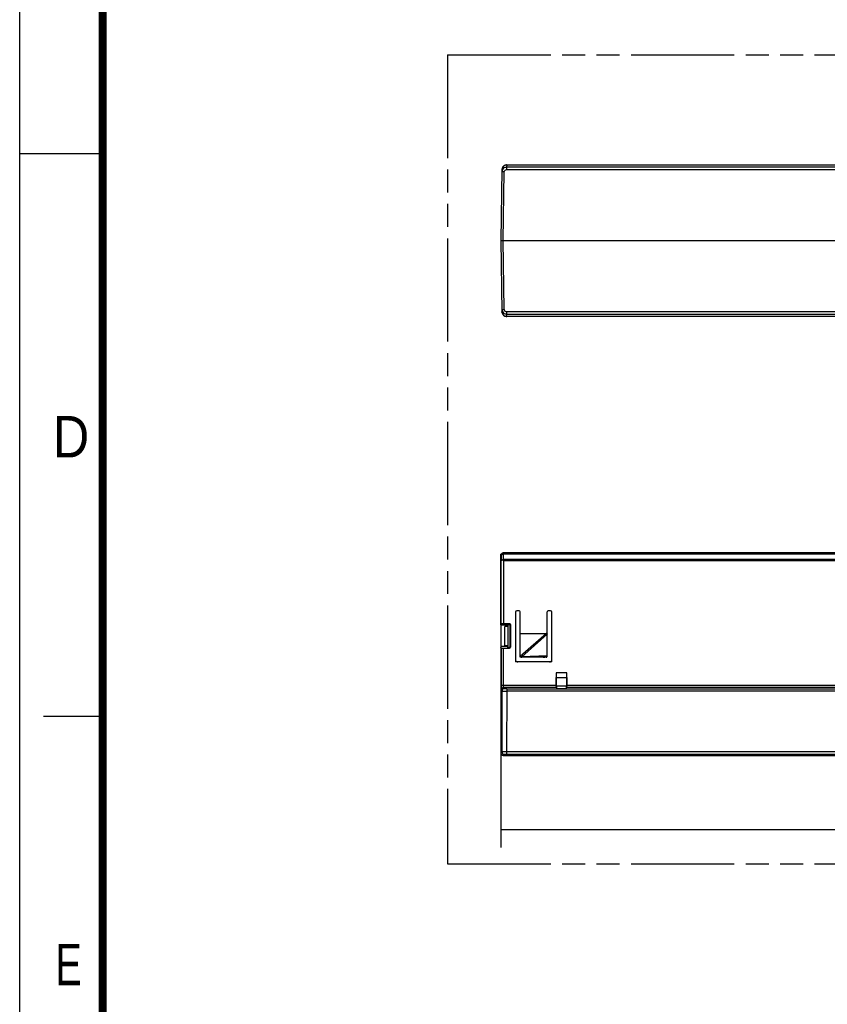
# Model space of a CAD drawing. Header units: millimetres. Extents: x 0 to 210, y 0 to 297.
# Tile 2 of 39: x 0 to 68, y 77 to 160. Entities that reach past the tile are written whole.
import ezdxf
from ezdxf.enums import TextEntityAlignment as Align

# ---------------------------------------------------------------- set-up
doc = ezdxf.new("R2010")
doc.units = ezdxf.units.MM
doc.header["$LTSCALE"] = 19.36
doc.linetypes.add('PHANTOM', pattern=[0.8, 0.45, -0.05, 0.1, -0.05, 0.1, -0.05])
doc.layers.get('0').update_dxf_attribs({"linetype": 'CONTINUOUS'})
doc.layers.add('DEFAULT_3', color=7, linetype='PHANTOM')
doc.layers.add('Z_DIM_2D', color=7, linetype='CONTINUOUS')
doc.styles.add('TEXTSTYLE_2', font='txt', dxfattribs={"width": 0.75})
doc.styles.add('TEXTSTYLE_3', font='arial.ttf')
doc.dimstyles.new('DIMSTYLE_3', dxfattribs={"dimtxt": 2.1, "dimasz": 3.5, "dimexe": 1.5, "dimexo": 0, "dimgap": 0.525, "dimtad": 1, "dimlfac": 2.5, "dimdsep": 46, "dimtxsty": 'TEXTSTYLE_3', "dimblk": '_FILLED', "dimblk1": '_FILLED', "dimblk2": '_FILLED', "dimcen": 0.09, "dimclrt": 5, "dimazin": 2, "dimtp": 0.5, "dimtm": 0.5, "dimtfac": 1, "dimtofl": 0, "dimtmove": 0, "dimatfit": 3, "dimldrblk": '_FILLED', "dimfxl": 1, "dimtolj": 1, "dimarcsym": 0})

# ---------------------------------------------------------------- blocks, each defined once
blk = doc.blocks.new('*D2')
at = {"layer": 'Z_DIM_2D', "color": 2, "linetype": 'CONTINUOUS'}
for p, q in [((132.91, 104.913), (132.91, 89.951)), ((40.576, 97.907), (40.576, 89.951)), ((40.576, 91.451), (86.743, 91.451)), ((132.91, 91.451), (86.743, 91.451))]:
    blk.add_line(p, q, dxfattribs=at)
at = {"layer": 'Z_DIM_2D', "color": 5, "linetype": 'CONTINUOUS', "style": 'TEXTSTYLE_3'}
blk.add_text('230', height=2.1, dxfattribs=at).set_placement((86.743, 91.976), align=Align.CENTER)
blk = doc.blocks.new('_FILLED')
at = {"color": 0, "linetype": 'BYBLOCK'}
blk.add_solid([(0, 0), (-1, 0.125), (-1, -0.125)], dxfattribs=at)
blk = doc.blocks.new('_NONE')

msp = doc.modelspace()

# ---------------------------------------------------------------- linework, layer by layer
at = {"color": 2, "linetype": 'CONTINUOUS'}
for p, q in [((0, 0), (0, 297)), ((0, 148.5), (7, 148.5)), ((7, 101), (2, 101))]:
    msp.add_line(p, q, dxfattribs=at)
at = {"color": 7, "linetype": 'CONTINUOUS'}
for p, q in [((40.6807, 147.147), (40.576, 141.1516)), ((41.0774, 147.1578), (77.7661, 147.1584)), ((41.0806, 147.5399), (77.3661, 147.5399)), ((40.576, 141.1516), (40.6336, 141.1517)), ((40.576, 141.1516), (40.6807, 135.1563)), ((40.776, 141.1517), (82.8753, 141.1517)), ((40.6841, 135.1104), (40.6807, 135.1563)), ((122.2586, 134.7634), (41.0806, 134.7634)), ((119.8127, 114.7944), (40.776, 114.7944)), ((40.576, 114.5934), (40.6142, 114.5562)), ((40.576, 114.5934), (40.576, 114.5763)), ((40.576, 108.7279), (40.576, 114.5763)), ((40.7514, 114.2113), (40.8204, 114.1423)), ((41.8221, 109.7898), (41.8221, 105.5969)), ((42.1427, 109.9098), (41.9421, 109.9098)), ((42.2221, 106.0764), (42.2221, 109.8304)), ((44.5021, 106.0764), (44.5021, 109.8304)), ((44.7821, 109.9098), (44.5816, 109.9098)), ((44.9021, 105.5969), (44.9021, 109.7898)), ((40.5762, 108.7279), (40.6204, 108.8167)), ((40.5764, 108.7279), (40.5963, 108.6881)), ((40.5963, 108.6881), (40.5963, 106.8881)), ((41.1676, 108.6881), (40.5963, 108.6881)), ((41.3092, 108.8236), (40.8204, 108.8236)), ((40.9276, 106.9882), (40.9276, 108.5882)), ((41.2076, 108.5882), (40.9276, 108.5882)), ((41.1676, 108.5882), (41.1676, 108.7698)), ((41.1676, 108.7698), (41.2689, 108.7698)), ((41.2076, 106.8064), (41.2076, 108.7698)), ((41.3483, 108.6904), (41.3483, 106.8858)), ((41.3886, 108.7442), (41.3886, 106.832)), ((42.2221, 107.9969), (44.427, 107.9969)), ((40.5764, 106.8483), (40.576, 97.9067)), ((40.6204, 106.7595), (40.5762, 106.8483)), ((40.5963, 106.8881), (40.5764, 106.8483)), ((41.1676, 106.8881), (40.5963, 106.8881)), ((40.8204, 106.7526), (41.3092, 106.7526)), ((40.9276, 106.9882), (41.2076, 106.9882)), ((41.1676, 106.8064), (41.1676, 106.9882)), ((41.1676, 106.8064), (41.2689, 106.8064)), ((44.9021, 105.5969), (41.8221, 105.5969)), ((42.2221, 105.997), (42.2221, 106.0506)), ((44.4227, 105.9969), (42.2221, 105.997)), ((44.5021, 106.1169), (42.3488, 106.0413)), ((45.2564, 104.6686), (45.2612, 104.2864)), ((45.2564, 104.6686), (45.2564, 103.6474)), ((46.1479, 104.6686), (45.2564, 104.6686)), ((45.2612, 103.5602), (45.2612, 104.2864)), ((45.2612, 104.2864), (46.143, 104.2864)), ((46.143, 104.2864), (46.1479, 104.6686)), ((46.143, 104.2864), (46.143, 103.5602)), ((46.1479, 103.6474), (46.1479, 104.6686)), ((45.2598, 103.4475), (45.3021, 103.3627)), ((46.143, 103.5602), (45.2612, 103.5602)), ((45.3021, 103.3627), (45.3021, 103.5602)), ((45.3021, 103.3627), (46.1021, 103.3627)), ((46.1021, 103.5602), (46.1021, 103.3627)), ((46.1021, 103.3627), (46.1445, 103.4475)), ((40.6774, 98.009), (40.576, 97.9067)), ((40.776, 97.7057), (82.8753, 97.7057)), ((41.0774, 97.8125), (77.7661, 97.8125))]:
    msp.add_line(p, q, dxfattribs=at)
at = {"color": 9, "linetype": 'CONTINUOUS'}
for p, q in [((41.0806, 147.5397), (41.0774, 147.3542)), ((41.0774, 147.3542), (41.0774, 147.1581)), ((77.7661, 147.3542), (41.0774, 147.3542)), ((41.0806, 147.5399), (41.0806, 147.5397)), ((40.776, 141.1517), (40.8774, 146.961)), ((40.8774, 135.3424), (40.776, 141.1517)), ((132.4086, 135.1456), (41.0773, 135.1456)), ((41.0774, 135.1456), (41.0774, 134.9492)), ((41.0802, 134.7636), (41.0778, 134.9492)), ((41.0778, 134.9492), (132.4086, 134.9492)), ((41.0806, 134.7636), (41.0806, 134.7634)), ((40.8142, 114.7562), (40.776, 114.7944)), ((40.8142, 114.7562), (40.8142, 114.6864)), ((40.8142, 114.7562), (119.7363, 114.7562)), ((40.8204, 114.2724), (40.8142, 114.6864)), ((119.7311, 114.6864), (40.8142, 114.6864)), ((40.6142, 114.5562), (40.6204, 114.1423)), ((40.6204, 108.8167), (40.6204, 114.1423)), ((40.8204, 114.2724), (119.7187, 114.2724)), ((40.8204, 114.1423), (40.8204, 108.8236)), ((122.5181, 114.1423), (40.8204, 114.1423)), ((41.3092, 108.8236), (41.2689, 108.7698)), ((41.3483, 108.6904), (41.3886, 108.7442)), ((44.427, 107.9969), (42.2232, 106.0635)), ((42.3488, 106.0413), (44.5021, 107.9302)), ((40.6204, 106.7595), (40.6204, 103.6473)), ((40.8204, 103.6474), (40.8204, 106.7526)), ((41.2689, 106.8064), (41.3092, 106.7526)), ((41.3886, 106.832), (41.3483, 106.8858)), ((40.6204, 103.6474), (45.2564, 103.6474)), ((40.6272, 103.2476), (40.6807, 103.1406)), ((40.6807, 103.1406), (40.6774, 98.009)), ((40.8806, 103.3404), (40.8271, 103.4475)), ((45.2598, 103.4475), (40.8271, 103.4475)), ((41.0806, 103.3336), (41.0774, 97.8125)), ((41.0806, 103.3336), (77.3661, 103.3336)), ((77.3661, 103.1265), (41.0806, 103.1265)), ((77.3661, 103.4475), (46.1445, 103.4475)), ((46.1479, 103.6474), (77.3661, 103.6474)), ((40.776, 97.7077), (40.8774, 97.8091)), ((77.7661, 98.0052), (41.0774, 98.0052))]:
    msp.add_line(p, q, dxfattribs=at)
at = {"color": 7, "linetype": 'CONTINUOUS', "const_width": 0.7}
msp.add_lwpolyline([(7, 7), (7, 290)], dxfattribs=at)
at = {"color": 7, "linetype": 'CONTINUOUS'}
for points in [[(41.0806, 147.5399), (41.0511, 147.5388), (41.0042, 147.5325), (40.9583, 147.5207), (40.9142, 147.5036), (40.8723, 147.4814), (40.8334, 147.4544), (40.798, 147.423), (40.7665, 147.3876), (40.7394, 147.3487), (40.7171, 147.3069), (40.6999, 147.2627), (40.6881, 147.2169), (40.6817, 147.17), (40.6807, 147.1473)], [(40.6841, 135.1104), (40.6909, 135.0733), (40.7066, 135.0214), (40.7295, 134.9718), (40.759, 134.9256), (40.7943, 134.8841), (40.8351, 134.8476), (40.8811, 134.8167), (40.9313, 134.7923), (40.9845, 134.7752), (41.0389, 134.7656), (41.0806, 134.7634)]]:
    msp.add_lwpolyline(points, dxfattribs=at)
at = {"color": 9, "linetype": 'CONTINUOUS'}
for centre, radius, start, end in [((41.0805, 147.1399), 0.3999, 89.980564, 178.934874), ((41.0776, 146.9539), 0.4003, 90.033248, 151.449631), ((41.0805, 135.1635), 0.3999, 187.622299, 270.01626), ((41.0774, 135.3492), 0.4, 207.229374, 269.994008), ((41.0775, 135.3457), 0.2001, 180.94749, 269.936666), ((40.8143, 114.5561), 0.2001, 90.027465, 179.972519), ((42.0589, 103.042), 3.0133, 84.479283, 86.812786), ((40.8272, 103.2474), 0.2001, 90.02902, 179.944161), ((40.8807, 103.1404), 0.2001, 90.029023, 179.944158), ((40.8775, 98.0091), 0.2, 180.021066, 269.978795)]:
    msp.add_arc(centre, radius, start, end, dxfattribs=at)
at = {"color": 7, "linetype": 'CONTINUOUS'}
for centre, radius, start, end in [((40.7048, 184.472), 43.3204, 269.905807, 270.094112), ((40.7761, 114.5942), 0.2002, 90.014711, 97.565606), ((40.7816, 114.5945), 0.2055, 173.261584, 180.296789), ((41.9421, 109.7898), 0.12, 90, 180), ((42.1427, 109.8304), 0.0794, 0, 90), ((44.5816, 109.8304), 0.0794, 90, 180), ((44.7821, 109.7898), 0.12, 0, 90), ((42.0207, 105.7956), 0.1986, 190.524254, 270), ((42.3016, 106.0764), 0.0794, 180, 270), ((44.4227, 106.0764), 0.0794, 270.000039, 0.00005), ((44.4667, 106.1207), 0.0356, 346.920758, 353.987606), ((44.7035, 105.7956), 0.1986, 270, 360), ((40.776, 97.9057), 0.1999, 179.717665, 270.003871)]:
    msp.add_arc(centre, radius, start, end, dxfattribs=at)
for centre, major_axis, ratio, start_param, end_param in [((40.8204, 108.8166), (0.2, 0), 0.0349208, 1.5707963, 3.1241394), ((41.2688, 108.6903), (0.0477, 0.0636), 0.9990488, -0.9269237, 0.6429591), ((41.3091, 108.7441), (0.0477, 0.0636), 0.9990488, -0.9269237, 0.6429591), ((40.8204, 106.7596), (0.2, 0), 0.0349208, -3.1241394, -1.5707963), ((41.2688, 106.8859), (-0.0477, 0.0636), 0.9990488, -3.7845517, -2.214669), ((41.3091, 106.8321), (-0.0477, 0.0636), 0.9990488, -3.7845517, -2.2146689), ((45.2599, 103.6474), (0, 0.2), 0.0174551, 1.5707963, 3.1066861), ((46.1444, 103.6474), (0, 0.2), 0.0174551, -3.1066861, -1.5707963)]:
    msp.add_ellipse(centre, major_axis=major_axis, ratio=ratio, start_param=start_param, end_param=end_param, dxfattribs=at)
for points in [[(40.726, 147.1452), (40.6957, 147.0894), (40.6785, 147.0245), (40.6774, 146.961)], [(40.6774, 135.3423), (40.6785, 135.2818), (40.694, 135.22), (40.7217, 135.1662)], [(42.3341, 105.9969), (42.3361, 105.9969), (42.3381, 105.9984), (42.3394, 105.9999)]]:
    msp.add_open_spline(points, degree=3, dxfattribs=at)
at = {"color": 9, "linetype": 'CONTINUOUS'}
for points, knots in [([(40.8774, 146.961), (40.8783, 147.0112), (40.9256, 147.112), (41.0272, 147.1578), (41.0774, 147.1578)], [0, 0, 0, 0, 0.5000938, 1, 1, 1, 1]), ([(40.8774, 146.961), (40.8519, 146.9615), (40.8149, 146.962), (40.7678, 146.9624), (40.7378, 146.9625), (40.7133, 146.9624), (40.6965, 146.9623), (40.6868, 146.9619), (40.6817, 146.9618), (40.6794, 146.9613), (40.6774, 146.9614), (40.6774, 146.961)], [0, 0, 0, 0, 0.3824821, 0.5552362, 0.7067325, 0.830991, 0.9234422, 0.9564833, 0.9803436, 0.9948603, 1, 1, 1, 1]), ([(40.6774, 135.3423), (40.6774, 135.342), (40.6794, 135.3421), (40.6816, 135.3416), (40.6867, 135.3415), (40.6965, 135.3411), (40.7133, 135.341), (40.7378, 135.3408), (40.7678, 135.341), (40.8149, 135.3414), (40.8519, 135.3419), (40.8774, 135.3423)], [0, 0, 0, 0, 0.0051016, 0.0195336, 0.0433002, 0.0762771, 0.1687764, 0.2932672, 0.4450934, 0.6181953, 1, 1, 1, 1]), ([(40.8142, 114.6864), (40.7887, 114.6862), (40.7394, 114.6797), (40.6747, 114.6526), (40.6279, 114.611), (40.6146, 114.5735), (40.6142, 114.5562)], [0, 0, 0, 0, 0.2952687, 0.5668259, 0.7998867, 1, 1, 1, 1]), ([(40.6204, 103.6473), (40.6204, 103.5974), (40.6206, 103.5248), (40.6215, 103.4322), (40.6222, 103.3729), (40.6234, 103.3237), (40.6239, 103.2862), (40.6262, 103.2626), (40.6257, 103.2506), (40.6272, 103.2476)], [0, 0, 0, 0, 0.3748445, 0.5445462, 0.6947341, 0.8195302, 0.9141463, 0.9748755, 1, 1, 1, 1]), ([(40.6807, 103.1406), (40.6811, 103.1397), (40.6846, 103.1388), (40.6906, 103.1375), (40.7008, 103.1363), (40.7209, 103.1344), (40.7546, 103.1324), (40.8037, 103.1304), (40.8633, 103.1287), (40.931, 103.1274), (41.0044, 103.1266), (41.0549, 103.1265), (41.0806, 103.1265)], [0, 0, 0, 0, 0.007259, 0.023346, 0.0484894, 0.082514, 0.1759679, 0.3002982, 0.450871, 0.6220493, 0.8074116, 1, 1, 1, 1]), ([(40.8271, 103.4475), (40.8259, 103.4487), (40.8259, 103.4552), (40.824, 103.4666), (40.8233, 103.4856), (40.8222, 103.5101), (40.8215, 103.5398), (40.8206, 103.5861), (40.8204, 103.6224), (40.8204, 103.6474)], [0, 0, 0, 0, 0.0257518, 0.0866662, 0.1813121, 0.3060419, 0.4560925, 0.6256101, 1, 1, 1, 1]), ([(41.0806, 103.3336), (41.0557, 103.3336), (41.0196, 103.3338), (40.9736, 103.3347), (40.9441, 103.3355), (40.9193, 103.3365), (40.9021, 103.3375), (40.8915, 103.3384), (40.886, 103.3389), (40.8829, 103.3396), (40.8809, 103.34), (40.8806, 103.3404)], [0, 0, 0, 0, 0.3727993, 0.5406796, 0.6896856, 0.8149261, 0.911522, 0.9475658, 0.9746487, 0.9922213, 1, 1, 1, 1]), ([(41.0774, 98.0052), (41.0269, 98.0044), (40.9535, 98.0037), (40.8601, 98.0037), (40.8005, 98.0041), (40.7514, 98.0049), (40.7177, 98.0058), (40.6975, 98.0068), (40.6874, 98.0073), (40.6814, 98.0083), (40.678, 98.0084), (40.6774, 98.009)], [0, 0, 0, 0, 0.3785168, 0.5499178, 0.7006547, 0.8250735, 0.9185128, 0.9524728, 0.9774911, 0.9933399, 1, 1, 1, 1]), ([(40.8774, 97.8091), (40.8777, 97.8094), (40.8796, 97.8094), (40.8828, 97.8099), (40.8883, 97.8101), (40.8988, 97.8106), (40.9161, 97.811), (40.9408, 97.8115), (40.9703, 97.8119), (41.0164, 97.8124), (41.0525, 97.8125), (41.0774, 97.8125)], [0, 0, 0, 0, 0.0072228, 0.0245761, 0.051537, 0.0875093, 0.1840588, 0.3093464, 0.45848, 0.6265644, 1, 1, 1, 1])]:
    msp.add_open_spline(points, degree=3, knots=knots, dxfattribs=at)
at = {"color": 7, "linetype": 'CONTINUOUS'}
for points, knots in [([(40.5776, 114.6186), (40.5826, 114.6614), (40.6229, 114.746), (40.7069, 114.787), (40.7497, 114.7927)], [0, 0, 0, 0, 0.4999079, 1, 1, 1, 1]), ([(40.7514, 114.2113), (40.7333, 114.2087), (40.7002, 114.2017), (40.6538, 114.1853), (40.6213, 114.1605), (40.6204, 114.1423)], [0, 0, 0, 0, 0.355869, 0.6452197, 1, 1, 1, 1]), ([(40.8204, 114.2724), (40.8145, 114.2679), (40.7905, 114.2487), (40.7678, 114.2278), (40.7514, 114.2113)], [0, 0, 0, 0, 0.2415704, 1, 1, 1, 1]), ([(44.427, 107.9969), (44.4458, 107.9969), (44.4773, 107.9919), (44.4999, 107.9591), (44.5021, 107.9397), (44.5021, 107.9302)], [0, 0, 0, 0, 0.4972525, 0.7478044, 1, 1, 1, 1]), ([(42.3394, 105.9999), (42.3434, 106.0046), (42.3475, 106.0191), (42.3488, 106.0331), (42.3488, 106.0413)], [0, 0, 0, 0, 0.427872, 1, 1, 1, 1]), ([(44.171, 105.9969), (44.2013, 105.9973), (44.262, 106.0019), (44.3512, 106.0194), (44.4237, 106.0443), (44.4754, 106.0742), (44.498, 106.0981), (44.5014, 106.1126)], [0, 0, 0, 0, 0.2506071, 0.5011874, 0.7515463, 0.8767084, 1, 1, 1, 1])]:
    msp.add_open_spline(points, degree=3, knots=knots, dxfattribs=at)
at = {"layer": 'DEFAULT_3', "color": 7, "linetype": 'PHANTOM'}
for p, q in [((36.0815, 156.8305), (36.0815, 88.56)), ((36.0815, 156.8305), (172.6224, 156.8305)), ((36.0815, 88.56), (172.6224, 88.56))]:
    msp.add_line(p, q, dxfattribs=at)

# ---------------------------------------------------------------- texts
at = {"color": 5, "linetype": 'CONTINUOUS', "style": 'TEXTSTYLE_2'}
for s, width, p in [('D', 0.904762, (2.8073, 122.8572)), ('E', 0.714286, (3.0025, 78.3025))]:
    msp.add_text(s, height=3.5, dxfattribs=dict(at, width=width)).set_placement(p)

# ---------------------------------------------------------------- dimensions: what is measured, and where the dimension line sits
at = {"layer": 'Z_DIM_2D', "color": 2, "linetype": 'CONTINUOUS'}
dim = msp.add_linear_dim(base=(132.9096, 91.4506), p1=(40.576, 97.9067), p2=(132.9096, 104.9135), angle=359.999999, dimstyle='DIMSTYLE_3', override={"dimblk1": 'NONE', "dimblk2": 'NONE', "dimsah": 1}, dxfattribs=at)
dim.commit()
dim.dimension.update_dxf_attribs({"geometry": '*D2', "text_midpoint": (86.7159, 91.4506), "dimtype": 160})

doc.saveas('drawing.dxf')
